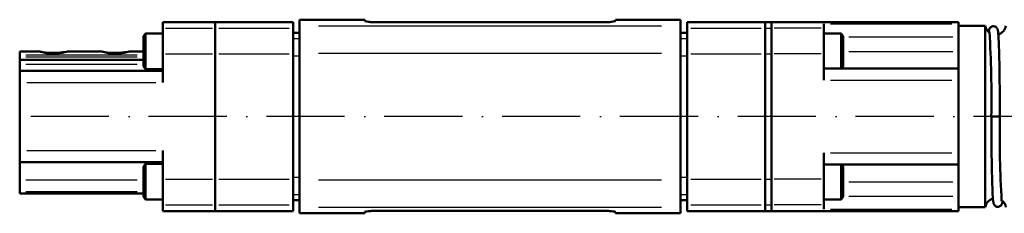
# Model space of a CAD drawing. Extents: x -64 to 520, y -228 to 278.
# Tile 2 of 5: x 20 to 171, y 24 to 53. Entities that reach past the tile are written whole.
import ezdxf

# ---------------------------------------------------------------- set-up
doc = ezdxf.new("R2010")
doc.units = 0
doc.header["$MEASUREMENT"] = 0
doc.linetypes.add('ACAD_ISO10W100', pattern=[18, 12, -3, 0, -3])
doc.layers.get('0').update_dxf_attribs({"lineweight": 25})
doc.layers.add('Visible', color=7, linetype='Continuous', lineweight=50)
doc.layers.add('Visible Narrow', color=7, linetype='Continuous', lineweight=25)

msp = doc.modelspace()

# ---------------------------------------------------------------- linework, layer by layer
at = {"linetype": 'ACAD_ISO10W100'}
msp.add_line((413.57, 38.41), (19.77, 38.41), dxfattribs=at)
at = {"layer": 'Visible'}
for p, q in [((62.77, 53.26), (62.77, 52.32)), ((62.77, 53.26), (72.77, 53.26)), ((72.77, 53.26), (72.77, 53.08)), ((111.27, 53.08), (111.27, 53.26)), ((111.27, 53.26), (121.27, 53.26)), ((121.27, 52.32), (121.27, 53.26)), ((41.77, 51.98), (41.77, 52.91)), ((41.77, 52.91), (49.77, 52.91)), ((41.77, 48.04), (41.77, 51.98)), ((49.77, 51.98), (49.77, 52.91)), ((49.77, 51.98), (49.77, 52.91)), ((49.77, 52.91), (61.77, 52.91)), ((49.77, 48.04), (49.77, 51.98)), ((49.77, 48.04), (49.77, 51.98)), ((61.77, 51.98), (61.77, 52.91)), ((61.77, 48.04), (61.77, 51.98)), ((62.77, 52.32), (62.77, 48.11)), ((109.27, 52.87), (74.77, 52.87)), ((121.27, 48.11), (121.27, 52.32)), ((122.27, 51.98), (122.27, 52.91)), ((122.27, 52.91), (134.27, 52.91)), ((122.27, 48.04), (122.27, 51.98)), ((134.27, 51.98), (134.27, 52.91)), ((134.27, 52.91), (134.27, 51.98)), ((134.27, 52.91), (135.27, 52.91)), ((134.27, 48.04), (134.27, 51.98)), ((134.27, 51.98), (134.27, 48.04)), ((135.27, 51.98), (135.27, 52.91)), ((135.27, 52.91), (135.27, 51.98)), ((163.97, 52.91), (135.27, 52.91)), ((135.27, 48.04), (135.27, 51.98)), ((135.27, 51.98), (135.27, 48.04)), ((143.27, 51.98), (143.27, 52.61)), ((143.27, 48.04), (143.27, 51.98)), ((163.97, 52.61), (163.97, 52.91)), ((163.97, 50.99), (163.97, 52.61)), ((168.09, 52.31), (163.97, 52.31)), ((168.09, 52.31), (168.09, 24.51)), ((38.77, 50.74), (39.07, 51.14)), ((38.77, 46.09), (38.77, 50.74)), ((39.07, 51.14), (39.07, 45.69)), ((39.07, 51.14), (41.77, 51.14)), ((61.77, 51.26), (62.77, 51.26)), ((121.27, 51.26), (122.27, 51.26)), ((143.27, 51.14), (145.97, 51.14)), ((145.97, 45.76), (145.97, 51.14)), ((146.27, 50.74), (145.97, 51.14)), ((146.27, 50.74), (146.27, 46.09)), ((163.97, 50.99), (163.97, 45.44)), ((19.77, 48.41), (19.77, 47.85)), ((19.77, 48.41), (22.65, 48.41)), ((27.2, 48.41), (32.15, 48.41)), ((36.7, 48.41), (38.77, 48.41)), ((19.77, 47.85), (19.77, 47.57)), ((19.77, 47.11), (19.77, 47.57)), ((19.77, 47.11), (19.77, 46.43)), ((19.77, 47.11), (38.77, 47.11)), ((41.77, 43.62), (41.77, 48.04)), ((49.77, 28.79), (49.77, 48.04)), ((49.77, 28.79), (49.77, 48.04)), ((61.77, 28.79), (61.77, 48.04)), ((62.77, 48.11), (62.77, 28.72)), ((121.27, 28.72), (121.27, 48.11)), ((122.27, 28.79), (122.27, 48.04)), ((134.27, 28.79), (134.27, 48.04)), ((134.27, 48.04), (134.27, 28.79)), ((135.27, 28.79), (135.27, 48.04)), ((135.27, 48.04), (135.27, 28.79)), ((143.27, 43.99), (143.27, 48.04)), ((19.77, 45.41), (19.77, 46.43)), ((19.77, 45.41), (19.77, 43.62)), ((19.77, 45.41), (41.77, 45.41)), ((38.77, 46.09), (39.07, 45.69)), ((39.07, 45.69), (41.77, 45.69)), ((143.27, 45.76), (163.97, 45.76)), ((146.27, 46.09), (146.03, 45.76)), ((163.97, 43.99), (163.97, 45.44)), ((163.97, 43.49), (163.97, 43.99)), ((19.77, 43.62), (19.77, 33.2)), ((163.97, 43.49), (163.97, 33.34)), ((170.32, 38.41), (169.02, 38.41)), ((170.32, 38.41), (169.02, 38.41)), ((163.97, 32.84), (163.97, 33.34)), ((19.77, 33.2), (19.77, 31.41)), ((41.77, 28.79), (41.77, 33.2)), ((143.27, 28.79), (143.27, 32.84)), ((163.97, 31.39), (163.97, 32.84)), ((19.77, 28.7), (19.77, 31.41)), ((19.77, 31.41), (41.77, 31.41)), ((38.77, 30.74), (39.07, 31.14)), ((38.77, 26.09), (38.77, 30.74)), ((39.07, 31.14), (39.07, 25.69)), ((39.07, 31.14), (41.77, 31.14)), ((143.27, 31.06), (163.97, 31.06)), ((145.97, 25.69), (145.97, 31.06)), ((146.27, 30.74), (146.03, 31.06)), ((146.27, 30.74), (146.27, 26.09)), ((163.97, 31.39), (163.97, 25.83)), ((41.77, 24.85), (41.77, 28.79)), ((49.77, 24.85), (49.77, 28.79)), ((49.77, 24.85), (49.77, 28.79)), ((61.77, 24.85), (61.77, 28.79)), ((122.27, 24.85), (122.27, 28.79)), ((134.27, 24.85), (134.27, 28.79)), ((134.27, 28.79), (134.27, 24.85)), ((135.27, 24.85), (135.27, 28.79)), ((135.27, 28.79), (135.27, 24.85)), ((143.27, 24.85), (143.27, 28.79)), ((19.77, 28.7), (19.77, 26.9)), ((62.77, 28.72), (62.77, 24.5)), ((121.27, 24.5), (121.27, 28.72)), ((19.77, 26.9), (19.77, 26.61)), ((19.77, 26.61), (38.77, 26.61)), ((38.77, 26.09), (39.07, 25.69)), ((146.27, 26.09), (145.97, 25.69)), ((163.97, 24.21), (163.97, 25.83)), ((39.07, 25.69), (41.77, 25.69)), ((41.77, 23.91), (41.77, 24.85)), ((49.77, 23.91), (49.77, 24.85)), ((49.77, 23.91), (49.77, 24.85)), ((61.77, 25.56), (62.77, 25.56)), ((61.77, 23.91), (61.77, 24.85)), ((62.77, 24.5), (62.77, 23.56)), ((121.27, 25.56), (122.27, 25.56)), ((121.27, 23.56), (121.27, 24.5)), ((122.27, 23.91), (122.27, 24.85)), ((134.27, 23.91), (134.27, 24.85)), ((134.27, 24.85), (134.27, 23.91)), ((135.27, 23.91), (135.27, 24.85)), ((135.27, 24.85), (135.27, 23.91)), ((143.27, 25.69), (145.97, 25.69)), ((143.27, 24.21), (143.27, 24.85)), ((168.09, 24.51), (163.97, 24.51)), ((163.97, 23.91), (163.97, 24.21)), ((41.77, 23.91), (49.77, 23.91)), ((49.77, 23.91), (61.77, 23.91)), ((62.77, 23.56), (72.77, 23.56)), ((72.77, 23.74), (72.77, 23.56)), ((74.77, 23.95), (109.27, 23.95)), ((111.27, 23.56), (111.27, 23.74)), ((111.27, 23.56), (121.27, 23.56)), ((122.27, 23.91), (134.27, 23.91)), ((134.27, 23.91), (135.27, 23.91)), ((163.97, 23.91), (135.27, 23.91))]:
    msp.add_line(p, q, dxfattribs=at)
for centre, radius, start, end in [((169.67, 52.56), 1.6, 188.9893, 234.9041), ((169.67, 52.56), 1.6, 284.8245, 351.0107), ((-8.56, 41.16), 177.59, 359.115, 3.3017), ((24.9, 59.02), 10.84, 258.0359, 261.4937), ((34.4, 59.02), 10.84, 258.0359, 261.4937), ((25.27, 54.62), 6.63, 252.7182, 259.7046), ((24.77, 58.1), 9.92, 261.4476, 272.1807), ((24.77, 57.77), 9.69, 265.9227, 271.0827), ((24.55, 62.1), 14.03, 271.6444, 274.1749), ((24.94, 63.03), 14.84, 270.8079, 277.0935), ((24.74, 58.19), 10.11, 274.7347, 280.0493), ((34.77, 54.62), 6.63, 252.7182, 259.7046), ((34.27, 58.1), 9.92, 261.4476, 272.1807), ((34.27, 57.77), 9.69, 265.9227, 271.0827), ((34.05, 62.1), 14.03, 271.6444, 274.1749), ((34.44, 63.03), 14.84, 270.8079, 277.0935), ((34.24, 58.19), 10.11, 274.7347, 280.0493), ((347.89, 35.67), 177.59, 179.115, 183.3017), ((169.67, 24.26), 1.6, 104.8245, 171.0107), ((169.67, 24.26), 1.6, 8.9893, 54.9041)]:
    msp.add_arc(centre, radius, start, end, dxfattribs=at)
for points, knots in [([(72.77, 53.08), (72.77, 53.06), (72.82, 53.04), (73.02, 52.99), (73.18, 52.96), (73.53, 52.92), (73.76, 52.9), (74.25, 52.88), (74.52, 52.87), (74.77, 52.87)], [-0.302143, -0.302143, -0.302143, -0.302143, -0.2264135, -0.2264135, -0.150684, -0.150684, -0.075342, -0.075342, 0, 0, 0, 0]), ([(109.27, 52.87), (109.52, 52.87), (109.79, 52.88), (110.28, 52.9), (110.51, 52.92), (110.86, 52.96), (111.02, 52.99), (111.22, 53.04), (111.27, 53.06), (111.27, 53.08)], [0.603849, 0.603849, 0.603849, 0.603849, 0.6792952, 0.6792952, 0.7547413, 0.7547413, 0.8303667, 0.8303667, 0.905992, 0.905992, 0.905992, 0.905992]), ([(170.32, 38.41), (170.32, 39.82), (170.31, 41.24), (170.29, 43.92), (170.27, 45.18), (170.23, 47.45), (170.2, 48.45), (170.14, 50.09), (170.11, 50.71), (170.05, 51.37), (170.03, 51.53), (169.98, 51.73), (169.97, 51.77), (169.94, 51.86), (169.92, 51.91), (169.83, 52.03), (169.78, 52.09), (169.63, 52.19), (169.55, 52.23), (169.38, 52.26), (169.3, 52.27), (169.14, 52.24), (169.07, 52.22), (168.95, 52.15), (168.9, 52.11), (168.82, 52.03), (168.79, 52), (168.74, 51.92), (168.72, 51.88), (168.68, 51.78), (168.67, 51.74), (168.63, 51.59), (168.62, 51.49), (168.6, 51.37)], [1.570796, 1.570796, 1.570796, 1.570796, 1.891209, 1.891209, 2.211738, 2.211738, 2.532825, 2.532825, 2.856526, 2.856526, 3.035838, 3.035838, 3.074836, 3.074836, 3.10511, 3.10511, 3.124079, 3.124079, 3.136068, 3.136068, 3.145851, 3.145851, 3.155504, 3.155504, 3.166715, 3.166715, 3.180663, 3.180663, 3.201334, 3.201334, 3.246969, 3.246969, 3.361623, 3.361623, 3.361623, 3.361623]), ([(27.2, 48.41), (27.19, 48.41), (27.17, 48.41), (27.14, 48.4), (27.13, 48.4), (27.12, 48.4), (27.12, 48.4), (27.12, 48.4), (27.12, 48.4), (27.12, 48.4), (27.11, 48.4), (27.11, 48.4), (27.11, 48.4), (27.11, 48.4), (27.1, 48.4), (27.09, 48.39), (27.07, 48.39), (27.02, 48.37), (26.98, 48.36), (26.83, 48.32), (26.68, 48.28), (26.5, 48.23)], [0.0817539, 0.0817539, 0.0817539, 0.0817539, 0.1230967, 0.1230967, 0.1321304, 0.1321304, 0.1348519, 0.1348519, 0.1364732, 0.1364732, 0.1377684, 0.1377684, 0.1395051, 0.1395051, 0.1427518, 0.1427518, 0.1605413, 0.1605413, 0.1957951, 0.1957951, 0.2872673, 0.2872673, 0.2872673, 0.2872673]), ([(36.7, 48.41), (36.69, 48.41), (36.67, 48.41), (36.64, 48.4), (36.63, 48.4), (36.62, 48.4), (36.62, 48.4), (36.62, 48.4), (36.62, 48.4), (36.62, 48.4), (36.61, 48.4), (36.61, 48.4), (36.61, 48.4), (36.61, 48.4), (36.6, 48.4), (36.59, 48.39), (36.57, 48.39), (36.52, 48.37), (36.48, 48.36), (36.33, 48.32), (36.18, 48.28), (36, 48.23)], [0.0817539, 0.0817539, 0.0817539, 0.0817539, 0.1230967, 0.1230967, 0.1321304, 0.1321304, 0.1348519, 0.1348519, 0.1364732, 0.1364732, 0.1377684, 0.1377684, 0.1395051, 0.1395051, 0.1427518, 0.1427518, 0.1605413, 0.1605413, 0.1957951, 0.1957951, 0.2872673, 0.2872673, 0.2872673, 0.2872673]), ([(169.02, 38.41), (169.02, 37), (169.03, 35.59), (169.05, 32.91), (169.07, 31.64), (169.11, 29.37), (169.14, 28.37), (169.2, 26.74), (169.23, 26.11), (169.29, 25.45), (169.31, 25.3), (169.36, 25.09), (169.37, 25.06), (169.4, 24.96), (169.42, 24.92), (169.51, 24.8), (169.56, 24.74), (169.71, 24.64), (169.78, 24.6), (169.96, 24.56), (170.04, 24.56), (170.2, 24.58), (170.27, 24.61), (170.39, 24.67), (170.44, 24.71), (170.52, 24.79), (170.55, 24.83), (170.6, 24.91), (170.62, 24.94), (170.66, 25.04), (170.67, 25.09), (170.71, 25.24), (170.72, 25.33), (170.74, 25.46)], [4.712389, 4.712389, 4.712389, 4.712389, 5.032801, 5.032801, 5.353331, 5.353331, 5.674418, 5.674418, 5.998119, 5.998119, 6.177431, 6.177431, 6.216429, 6.216429, 6.246703, 6.246703, 6.265671, 6.265671, 6.277661, 6.277661, 6.287444, 6.287444, 6.297097, 6.297097, 6.308308, 6.308308, 6.322255, 6.322255, 6.342927, 6.342927, 6.388561, 6.388561, 6.503216, 6.503216, 6.503216, 6.503216]), ([(74.77, 23.95), (74.52, 23.95), (74.25, 23.95), (73.76, 23.92), (73.53, 23.9), (73.18, 23.86), (73.02, 23.84), (72.82, 23.79), (72.77, 23.76), (72.77, 23.74)], [0, 0, 0, 0, 0.075342, 0.075342, 0.150684, 0.150684, 0.2264135, 0.2264135, 0.302143, 0.302143, 0.302143, 0.302143]), ([(111.27, 23.74), (111.27, 23.76), (111.22, 23.79), (111.02, 23.84), (110.86, 23.86), (110.51, 23.9), (110.28, 23.92), (109.79, 23.95), (109.52, 23.95), (109.27, 23.95)], [0.301706, 0.301706, 0.301706, 0.301706, 0.3773313, 0.3773313, 0.4529567, 0.4529567, 0.5284028, 0.5284028, 0.603849, 0.603849, 0.603849, 0.603849])]:
    msp.add_open_spline(points, degree=3, knots=knots, dxfattribs=at)
for points in [[(25.9, 48.14), (25.67, 48.16), (25.41, 48.18), (25.15, 48.19)], [(35.4, 48.14), (35.17, 48.16), (34.91, 48.18), (34.65, 48.19)]]:
    msp.add_open_spline(points, degree=3, dxfattribs=at)
at = {"layer": 'Visible Narrow'}
for p, q in [((42.17, 51.98), (49.37, 51.98)), ((50.37, 51.98), (61.17, 51.98)), ((65.69, 52.32), (118.34, 52.32)), ((122.87, 51.98), (133.67, 51.98)), ((134.32, 51.98), (135.22, 51.98)), ((142.87, 51.98), (135.67, 51.98)), ((144.3, 52.61), (162.93, 52.61)), ((61.82, 50.36), (62.72, 50.36)), ((121.32, 50.36), (122.22, 50.36)), ((147.15, 50.62), (163.08, 50.62)), ((147.15, 48.41), (163.08, 48.41)), ((20.72, 47.85), (37.82, 47.85)), ((20.72, 47.57), (37.82, 47.57)), ((42.17, 48.04), (49.37, 48.04)), ((50.37, 48.04), (61.17, 48.04)), ((61.82, 47.72), (62.72, 47.72)), ((65.69, 48.11), (118.34, 48.11)), ((121.32, 47.72), (122.22, 47.72)), ((122.87, 48.04), (133.67, 48.04)), ((134.32, 48.04), (135.22, 48.04)), ((142.87, 48.04), (135.67, 48.04)), ((20.72, 46.43), (37.82, 46.43)), ((144.3, 43.99), (162.93, 43.99)), ((20.87, 43.62), (40.67, 43.62)), ((20.87, 33.2), (40.67, 33.2)), ((144.3, 32.84), (162.93, 32.84)), ((42.17, 28.79), (49.37, 28.79)), ((50.37, 28.79), (61.17, 28.79)), ((61.82, 29.11), (62.72, 29.11)), ((121.32, 29.11), (122.22, 29.11)), ((122.87, 28.79), (133.67, 28.79)), ((134.32, 28.79), (135.22, 28.79)), ((142.87, 28.79), (135.67, 28.79)), ((20.72, 28.7), (37.82, 28.7)), ((65.69, 28.72), (118.34, 28.72)), ((147.15, 28.41), (163.08, 28.41)), ((20.72, 26.9), (37.82, 26.9)), ((61.82, 26.47), (62.72, 26.47)), ((121.32, 26.47), (122.22, 26.47)), ((147.15, 26.2), (163.08, 26.2)), ((42.17, 24.85), (49.37, 24.85)), ((50.37, 24.85), (61.17, 24.85)), ((65.69, 24.5), (118.34, 24.5)), ((122.87, 24.85), (133.67, 24.85)), ((134.32, 24.85), (135.22, 24.85)), ((142.87, 24.85), (135.67, 24.85)), ((144.3, 24.21), (162.93, 24.21))]:
    msp.add_line(p, q, dxfattribs=at)

doc.saveas('drawing.dxf')
